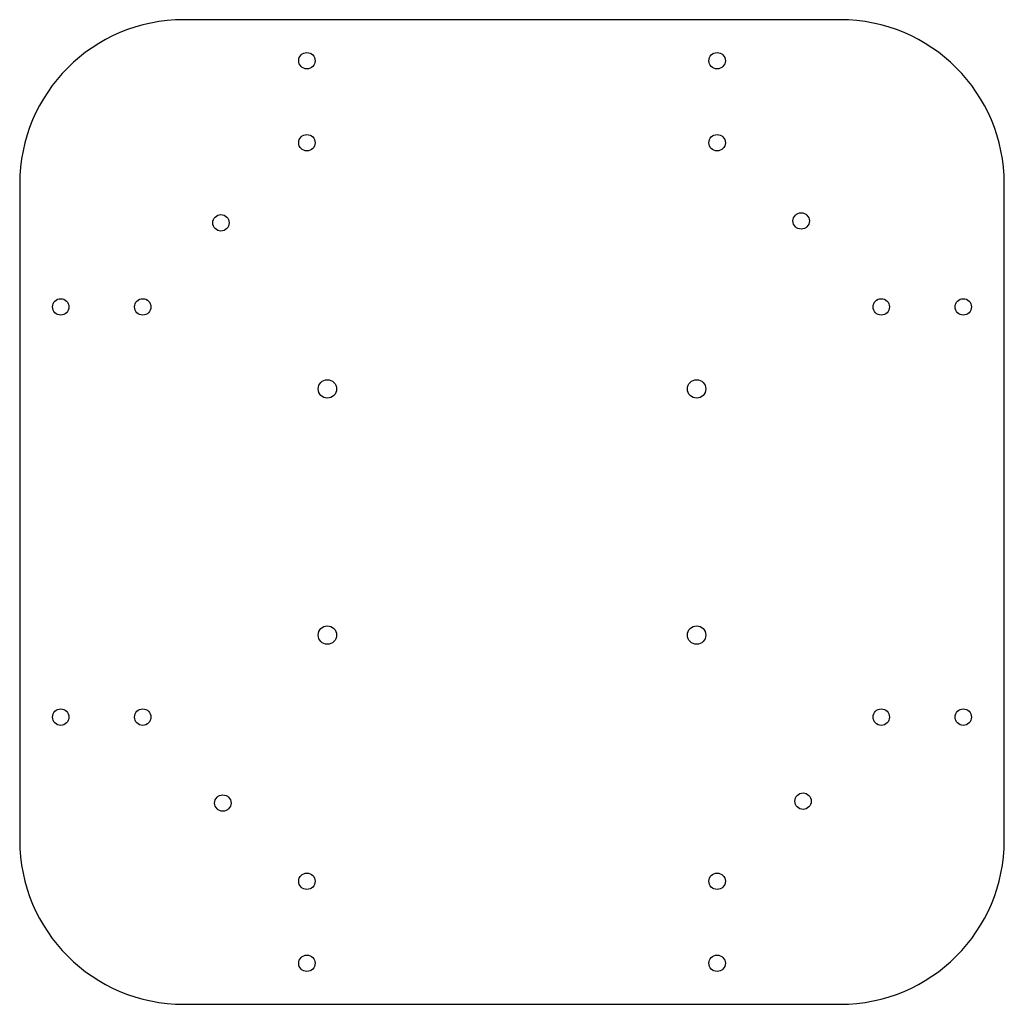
# Model space of a CAD drawing. Header units: millimetres. Extents: x -120 to 120, y -120 to 120.
import ezdxf

# ---------------------------------------------------------------- set-up
doc = ezdxf.new("R2010")
doc.units = ezdxf.units.MM

msp = doc.modelspace()

# ---------------------------------------------------------------- linework, layer by layer
at = {"color": 7, "linetype": 'Continuous', "lineweight": 25}
for p, q in [((80, 120), (-80, 120)), ((-120, 80), (-120, -80)), ((120, -80), (120, 80)), ((-80, -120), (80, -120))]:
    msp.add_line(p, q, dxfattribs=at)
for centre, radius in [((-50, 110), 2), ((50, 110), 2), ((-50, 90), 2), ((50, 90), 2), ((-70.95, 70.48), 2), ((70.48, 70.95), 2), ((-110, 50), 2), ((-90, 50), 2), ((90, 50), 2), ((110, 50), 2), ((-45, 30), 2.25), ((45, 30), 2.25), ((-45, -30), 2.25), ((45, -30), 2.25), ((-110, -50), 2), ((-90, -50), 2), ((90, -50), 2), ((110, -50), 2), ((-70.48, -70.95), 2), ((70.95, -70.48), 2), ((-50, -90), 2), ((50, -90), 2), ((-50, -110), 2), ((50, -110), 2)]:
    msp.add_circle(centre, radius, dxfattribs=at)
for centre, start, end in [((-80, 80), 90, 180), ((80, 80), 0, 90), ((-80, -80), 180, 270), ((80, -80), 270, 0)]:
    msp.add_arc(centre, 40, start, end, dxfattribs=at)

doc.saveas('drawing.dxf')
